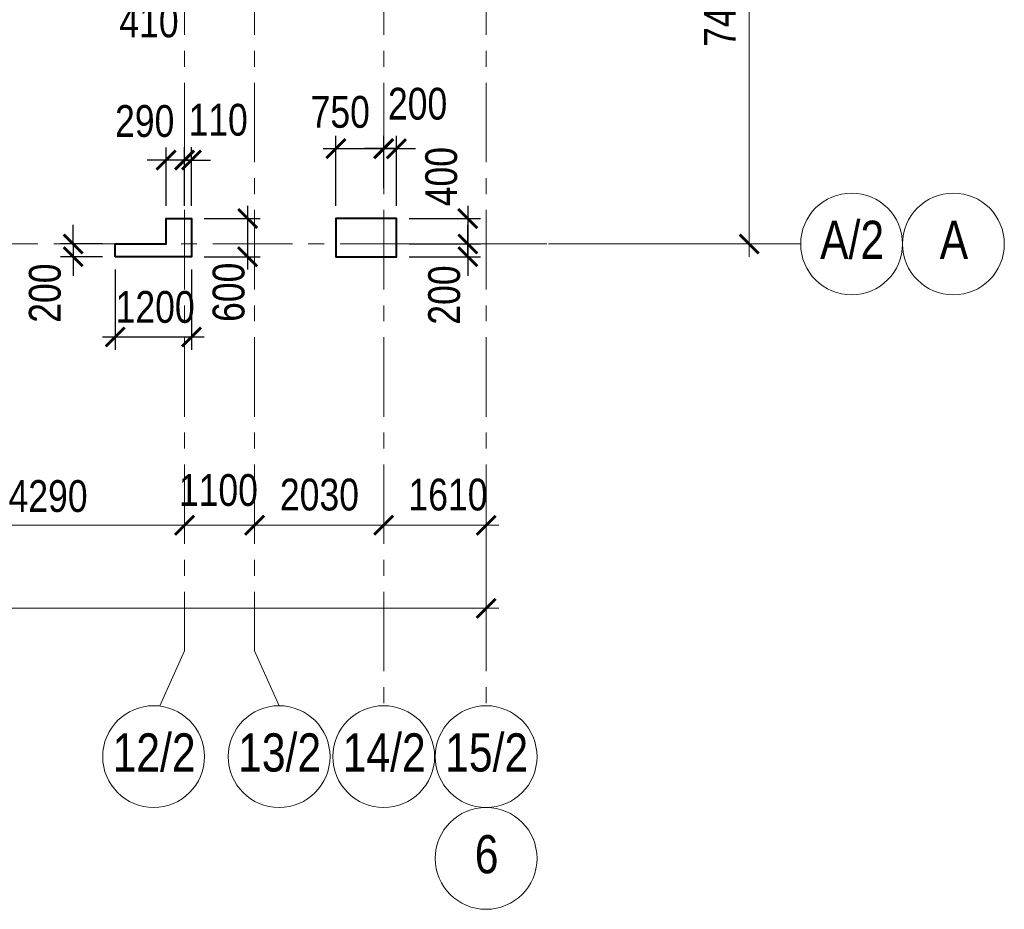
# Model space of a CAD drawing. Extents: x -8631841 to -8525813, y 4017860 to 4564755.
# Tile 53 of 112: x -8564453 to -8548978, y 4283233 to 4297216. Entities that reach past the tile are written whole.
import ezdxf
from ezdxf.enums import TextEntityAlignment as Align

# ---------------------------------------------------------------- set-up
doc = ezdxf.new("R2010")
doc.units = 0
doc.header["$LTSCALE"] = 1000
doc.header["$MEASUREMENT"] = 0
doc.linetypes.add('CENTER', pattern=[2, 1.25, -0.25, 0.25, -0.25])
doc.linetypes.add('Штрихпунктирная', pattern=[6.702778, 3.527778, -1.763889, 0, -1.411111])
for name, color, linetype, lineweight in [('-2._План подземной парковки -2 этаж_1_АР-Чертеж-Оси_Осевые размеры.АР_Ном._пера__120', 7, 'Continuous', 0), ('СК-040-С(тены)', 12, 'Continuous', 40), ('СК-043-С-ПИЛОНЫ', 5, 'Continuous', 40), ('СК-100-О(си)', 7, 'CENTER', 15), ('СК-100-О(си)_имя', 7, 'CENTER', 15), ('СК-110-О-РАЗМЕРЫ', 7, 'Continuous', 15), ('СК-300-Р(азмеры)', 7, 'Continuous', 20), ('СК-343-Р-КОЛОННЫ', 7, 'Continuous', 13)]:
    doc.layers.add(name, color=color, linetype=linetype, lineweight=lineweight)
doc.styles.add('RUSS', font='arial.ttf', dxfattribs={"width": 0.8})
doc.dimstyles.new('100-200', dxfattribs={"dimscale": 0, "dimtxt": 500, "dimasz": 300, "dimexe": 200, "dimexo": 200, "dimgap": 200, "dimtad": 1, "dimdec": 0, "dimzin": 0, "dimdsep": 46, "dimtxsty": 'RUSS', "dimblk": 'ARCHTICK', "dimcen": 0.096, "dimdle": 200, "dimclrd": 7, "dimclre": 7, "dimclrt": 256, "dimadec": 0, "dimazin": 0, "dimtfac": 1, "dimtdec": 0, "dimtmove": 2, "dimatfit": 3, "dimldrblk": 'OBLIQUE', "dimfxl": 1, "dimtolj": 1, "dimtzin": 0, "dimarcsym": 0})

# ---------------------------------------------------------------- blocks, each defined once
blk = doc.blocks.new('_ArchTick')
at = {"color": 0, "linetype": 'ByBlock', "const_width": 0.15}
blk.add_lwpolyline([(-0.5, -0.5), (0.5, 0.5)], dxfattribs=at)
blk = doc.blocks.new('*D145')
at = {"layer": 'Defpoints', "color": 0, "transparency": 16777216}
for p in [(-7420, -3370), (-3130, -3370), (-3130, -4421)]:
    blk.add_point(p, dxfattribs=at)
at = {"layer": 'СК-110-О-РАЗМЕРЫ', "color": 7, "lineweight": -2, "transparency": 16777216}
for p, q in [((-7420, -3570), (-7420, -4621)), ((-3130, -3570), (-3130, -4621)), ((-7620, -4421), (-2930, -4421))]:
    blk.add_line(p, q, dxfattribs=at)
at = {"layer": 'СК-110-О-РАЗМЕРЫ', "color": 7, "lineweight": -2, "transparency": 16777216, "xscale": 300, "yscale": 300, "zscale": 300, "rotation": 180}
blk.add_blockref('_ArchTick', (-7420, -4421), dxfattribs=at)
at = {"layer": 'СК-110-О-РАЗМЕРЫ', "color": 7, "lineweight": -2, "transparency": 16777216, "xscale": 300, "yscale": 300, "zscale": 300}
blk.add_blockref('_ArchTick', (-3130, -4421), dxfattribs=at)
at = {"layer": 'СК-110-О-РАЗМЕРЫ', "transparency": 16777216, "insert": (-5275, -3965), "char_height": 500, "attachment_point": 5, "style": 'RUSS'}
blk.add_mtext('\\A1;4290', dxfattribs=at)
blk = doc.blocks.new('_Oblique')
at = {"color": 0, "linetype": 'ByBlock', "lineweight": -2}
blk.add_line((-0.5, -0.5), (0.5, 0.5), dxfattribs=at)
blk = doc.blocks.new('*D146')
at = {"layer": 'Defpoints', "color": 0, "transparency": 16777216}
for p in [(-3130, -4421), (-2030, -4421), (-2030, -4421)]:
    blk.add_point(p, dxfattribs=at)
at = {"layer": 'СК-300-Р(азмеры)', "color": 7, "lineweight": -2, "transparency": 16777216}
blk.add_line((-3330, -4421), (-1830, -4421), dxfattribs=at)
at = {"layer": 'СК-300-Р(азмеры)', "color": 7, "lineweight": -2, "transparency": 16777216, "xscale": 300, "yscale": 300, "zscale": 300, "rotation": 180}
blk.add_blockref('_ArchTick', (-3130, -4421), dxfattribs=at)
at = {"layer": 'СК-300-Р(азмеры)', "color": 7, "lineweight": -2, "transparency": 16777216, "xscale": 300, "yscale": 300, "zscale": 300}
blk.add_blockref('_ArchTick', (-2030, -4421), dxfattribs=at)
at = {"layer": 'СК-300-Р(азмеры)', "transparency": 16777216, "insert": (-2598, -3871), "char_height": 500, "attachment_point": 5, "style": 'RUSS'}
blk.add_mtext('\\A1;1100', dxfattribs=at)
blk = doc.blocks.new('*D147')
at = {"layer": 'Defpoints', "color": 0, "transparency": 16777216}
for p in [(-2030, -4421), (-2030, -4421), (0, -4421)]:
    blk.add_point(p, dxfattribs=at)
at = {"layer": 'СК-300-Р(азмеры)', "color": 7, "lineweight": -2, "transparency": 16777216}
blk.add_line((200, -4421), (-2230, -4421), dxfattribs=at)
at = {"layer": 'СК-300-Р(азмеры)', "color": 7, "lineweight": -2, "transparency": 16777216, "xscale": 300, "yscale": 300, "zscale": 300, "rotation": 180}
blk.add_blockref('_ArchTick', (-2030, -4421), dxfattribs=at)
at = {"layer": 'СК-300-Р(азмеры)', "color": 7, "lineweight": -2, "transparency": 16777216, "xscale": 300, "yscale": 300, "zscale": 300}
blk.add_blockref('_ArchTick', (0, -4421), dxfattribs=at)
at = {"layer": 'СК-300-Р(азмеры)', "transparency": 16777216, "insert": (-1010, -3942), "char_height": 500, "attachment_point": 5, "style": 'RUSS'}
blk.add_mtext('\\A1;2030', dxfattribs=at)
blk = doc.blocks.new('*D148')
at = {"layer": 'Defpoints', "color": 0, "transparency": 16777216}
for p in [(0, -4421), (1610, -4421), (1610, -4421)]:
    blk.add_point(p, dxfattribs=at)
at = {"layer": 'СК-300-Р(азмеры)', "color": 7, "lineweight": -2, "transparency": 16777216}
blk.add_line((-200, -4421), (1810, -4421), dxfattribs=at)
at = {"layer": 'СК-300-Р(азмеры)', "color": 7, "lineweight": -2, "transparency": 16777216, "xscale": 300, "yscale": 300, "zscale": 300, "rotation": 180}
blk.add_blockref('_ArchTick', (0, -4421), dxfattribs=at)
at = {"layer": 'СК-300-Р(азмеры)', "color": 7, "lineweight": -2, "transparency": 16777216, "xscale": 300, "yscale": 300, "zscale": 300}
blk.add_blockref('_ArchTick', (1610, -4421), dxfattribs=at)
at = {"layer": 'СК-300-Р(азмеры)', "transparency": 16777216, "insert": (1010, -3942), "char_height": 500, "attachment_point": 5, "style": 'RUSS'}
blk.add_mtext('\\A1;1610', dxfattribs=at)
blk = doc.blocks.new('*D149')
at = {"layer": 'Defpoints', "color": 0, "transparency": 16777216}
for p in [(2391, 7435), (5744, 7435), (2391, 0)]:
    blk.add_point(p, dxfattribs=at)
at = {"layer": 'СК-300-Р(азмеры)', "color": 7, "lineweight": -2, "transparency": 16777216}
for p, q in [((5744, -200), (5744, 7635)), ((2591, 7435), (5944, 7435)), ((2591, 0), (5944, 0))]:
    blk.add_line(p, q, dxfattribs=at)
at = {"layer": 'СК-300-Р(азмеры)', "color": 7, "lineweight": -2, "transparency": 16777216, "xscale": 300, "yscale": 300, "zscale": 300}
for p, rotation in [((5744, 7435), 90), ((5744, 0), 270)]:
    blk.add_blockref('_ArchTick', p, dxfattribs=dict(at, rotation=rotation))
at = {"layer": 'СК-300-Р(азмеры)', "transparency": 16777216, "insert": (5288, 3718), "char_height": 500, "attachment_point": 5, "rotation": 90, "style": 'RUSS'}
blk.add_mtext('\\A1;7435', dxfattribs=at)
blk = doc.blocks.new('*D152')
at = {"layer": 'Defpoints', "color": 0, "transparency": 16777216}
for p in [(-21750, -3521), (1610, -3521), (-21750, -5726)]:
    blk.add_point(p, dxfattribs=at)
at = {"layer": 'СК-110-О-РАЗМЕРЫ', "color": 7, "lineweight": -2, "transparency": 16777216}
for p, q in [((-21750, -3721), (-21750, -5926)), ((1610, -3721), (1610, -5926)), ((1810, -5726), (-21950, -5726))]:
    blk.add_line(p, q, dxfattribs=at)
at = {"layer": 'СК-110-О-РАЗМЕРЫ', "color": 7, "lineweight": -2, "transparency": 16777216, "xscale": 300, "yscale": 300, "zscale": 300, "rotation": 180}
blk.add_blockref('_ArchTick', (-21750, -5726), dxfattribs=at)
at = {"layer": 'СК-110-О-РАЗМЕРЫ', "color": 7, "lineweight": -2, "transparency": 16777216, "xscale": 300, "yscale": 300, "zscale": 300}
blk.add_blockref('_ArchTick', (1610, -5726), dxfattribs=at)
at = {"layer": 'СК-110-О-РАЗМЕРЫ', "transparency": 16777216, "insert": (-10070, -5271), "char_height": 500, "attachment_point": 5, "style": 'RUSS'}
blk.add_mtext('\\A1;23360', dxfattribs=at)
blk = doc.blocks.new('*D470')
at = {"layer": 'Defpoints', "color": 0, "transparency": 16777216}
for p in [(-8562152, 4295009), (-8562152, 4294088), (-8561862, 4294088)]:
    blk.add_point(p, dxfattribs=at)
at = {"layer": 'СК-110-О-РАЗМЕРЫ', "color": 7, "lineweight": -2, "transparency": 16777216}
for p, q in [((-8562152, 4294288), (-8562152, 4295209)), ((-8561862, 4294288), (-8561862, 4295209)), ((-8562152, 4295009), (-8562452, 4295009)), ((-8561862, 4295009), (-8562152, 4295009)), ((-8561862, 4295009), (-8561562, 4295009))]:
    blk.add_line(p, q, dxfattribs=at)
at = {"layer": 'СК-110-О-РАЗМЕРЫ', "color": 7, "lineweight": -2, "transparency": 16777216, "xscale": 300, "yscale": 300, "zscale": 300}
blk.add_blockref('_ArchTick', (-8562152, 4295009), dxfattribs=at)
at = {"layer": 'СК-110-О-РАЗМЕРЫ', "color": 7, "lineweight": -2, "transparency": 16777216, "xscale": 300, "yscale": 300, "zscale": 300, "rotation": 180}
blk.add_blockref('_ArchTick', (-8561862, 4295009), dxfattribs=at)
at = {"layer": 'СК-110-О-РАЗМЕРЫ', "transparency": 16777216, "insert": (-8562488, 4295620), "char_height": 500, "attachment_point": 5, "style": 'RUSS'}
blk.add_mtext('\\A1;290', dxfattribs=at)
blk = doc.blocks.new('*D471')
at = {"layer": 'Defpoints', "color": 0, "transparency": 16777216}
for p in [(-8562952, 4293691), (-8563612, 4293491), (-8562952, 4293491)]:
    blk.add_point(p, dxfattribs=at)
at = {"layer": 'СК-110-О-РАЗМЕРЫ', "color": 7, "lineweight": -2, "transparency": 16777216}
for p, q in [((-8563612, 4293691), (-8563612, 4293991)), ((-8563152, 4293691), (-8563812, 4293691)), ((-8563612, 4293691), (-8563612, 4293491)), ((-8563152, 4293491), (-8563812, 4293491)), ((-8563612, 4293491), (-8563612, 4293191))]:
    blk.add_line(p, q, dxfattribs=at)
at = {"layer": 'СК-110-О-РАЗМЕРЫ', "color": 7, "lineweight": -2, "transparency": 16777216, "xscale": 300, "yscale": 300, "zscale": 300}
for p, rotation in [((-8563612, 4293691), 270), ((-8563612, 4293491), 90)]:
    blk.add_blockref('_ArchTick', p, dxfattribs=dict(at, rotation=rotation))
at = {"layer": 'СК-110-О-РАЗМЕРЫ', "transparency": 16777216, "insert": (-8564055, 4292918), "char_height": 500, "attachment_point": 5, "rotation": 90, "style": 'RUSS'}
blk.add_mtext('\\A1;200', dxfattribs=at)
blk = doc.blocks.new('*D544')
at = {"layer": 'Defpoints', "color": 0, "transparency": 16777216}
for p in [(-8558532, 4294091), (-8558532, 4293691), (-8557410, 4293691)]:
    blk.add_point(p, dxfattribs=at)
at = {"layer": 'СК-343-Р-КОЛОННЫ', "color": 7, "lineweight": -2, "transparency": 16777216}
for p, q in [((-8557410, 4294291), (-8557410, 4293491)), ((-8558332, 4294091), (-8557210, 4294091)), ((-8558332, 4293691), (-8557210, 4293691))]:
    blk.add_line(p, q, dxfattribs=at)
at = {"layer": 'СК-343-Р-КОЛОННЫ', "color": 7, "lineweight": -2, "transparency": 16777216, "xscale": 300, "yscale": 300, "zscale": 300}
for p, rotation in [((-8557410, 4294091), 90), ((-8557410, 4293691), 270)]:
    blk.add_blockref('_ArchTick', p, dxfattribs=dict(at, rotation=rotation))
at = {"layer": 'СК-343-Р-КОЛОННЫ', "transparency": 16777216, "insert": (-8557825, 4294749), "char_height": 500, "attachment_point": 5, "rotation": 90, "style": 'RUSS'}
blk.add_mtext('\\A1;400', dxfattribs=at)
blk = doc.blocks.new('*D545')
at = {"layer": 'Defpoints', "color": 0, "transparency": 16777216}
for p in [(-8558532, 4293691), (-8557410, 4293691), (-8558532, 4293491)]:
    blk.add_point(p, dxfattribs=at)
at = {"layer": 'СК-343-Р-КОЛОННЫ', "color": 7, "lineweight": -2, "transparency": 16777216}
for p, q in [((-8557410, 4293691), (-8557410, 4293991)), ((-8558332, 4293691), (-8557210, 4293691)), ((-8557410, 4293491), (-8557410, 4293691)), ((-8558332, 4293491), (-8557210, 4293491)), ((-8557410, 4293491), (-8557410, 4293191))]:
    blk.add_line(p, q, dxfattribs=at)
at = {"layer": 'СК-343-Р-КОЛОННЫ', "color": 7, "lineweight": -2, "transparency": 16777216, "xscale": 300, "yscale": 300, "zscale": 300}
for p, rotation in [((-8557410, 4293691), 270), ((-8557410, 4293491), 90)]:
    blk.add_blockref('_ArchTick', p, dxfattribs=dict(at, rotation=rotation))
at = {"layer": 'СК-343-Р-КОЛОННЫ', "transparency": 16777216, "insert": (-8557779, 4292888), "char_height": 500, "attachment_point": 5, "rotation": 90, "style": 'RUSS'}
blk.add_mtext('\\A1;200', dxfattribs=at)
blk = doc.blocks.new('*D546')
at = {"layer": 'Defpoints', "color": 0, "transparency": 16777216}
for p in [(-8558732, 4295189), (-8558732, 4294366), (-8559482, 4294091)]:
    blk.add_point(p, dxfattribs=at)
at = {"layer": 'СК-343-Р-КОЛОННЫ', "color": 7, "lineweight": -2, "transparency": 16777216}
for p, q in [((-8559482, 4294291), (-8559482, 4295389)), ((-8558732, 4294566), (-8558732, 4295389)), ((-8559682, 4295189), (-8558532, 4295189))]:
    blk.add_line(p, q, dxfattribs=at)
at = {"layer": 'СК-343-Р-КОЛОННЫ', "color": 7, "lineweight": -2, "transparency": 16777216, "xscale": 300, "yscale": 300, "zscale": 300, "rotation": 180}
blk.add_blockref('_ArchTick', (-8559482, 4295189), dxfattribs=at)
at = {"layer": 'СК-343-Р-КОЛОННЫ', "color": 7, "lineweight": -2, "transparency": 16777216, "xscale": 300, "yscale": 300, "zscale": 300}
blk.add_blockref('_ArchTick', (-8558732, 4295189), dxfattribs=at)
at = {"layer": 'СК-343-Р-КОЛОННЫ', "transparency": 16777216, "insert": (-8559415, 4295764), "char_height": 500, "attachment_point": 5, "style": 'RUSS'}
blk.add_mtext('\\A1;750', dxfattribs=at)
blk = doc.blocks.new('*D547')
at = {"layer": 'Defpoints', "color": 0, "transparency": 16777216}
for p in [(-8558732, 4295189), (-8558732, 4294784), (-8558532, 4294091)]:
    blk.add_point(p, dxfattribs=at)
at = {"layer": 'СК-343-Р-КОЛОННЫ', "color": 7, "lineweight": -2, "transparency": 16777216}
for p, q in [((-8558732, 4294984), (-8558732, 4295389)), ((-8558532, 4294291), (-8558532, 4295389)), ((-8558732, 4295189), (-8559032, 4295189)), ((-8558532, 4295189), (-8558732, 4295189)), ((-8558532, 4295189), (-8558232, 4295189))]:
    blk.add_line(p, q, dxfattribs=at)
at = {"layer": 'СК-343-Р-КОЛОННЫ', "color": 7, "lineweight": -2, "transparency": 16777216, "xscale": 300, "yscale": 300, "zscale": 300}
blk.add_blockref('_ArchTick', (-8558732, 4295189), dxfattribs=at)
at = {"layer": 'СК-343-Р-КОЛОННЫ', "color": 7, "lineweight": -2, "transparency": 16777216, "xscale": 300, "yscale": 300, "zscale": 300, "rotation": 180}
blk.add_blockref('_ArchTick', (-8558532, 4295189), dxfattribs=at)
at = {"layer": 'СК-343-Р-КОЛОННЫ', "transparency": 16777216, "insert": (-8558199, 4295892), "char_height": 500, "attachment_point": 5, "style": 'RUSS'}
blk.add_mtext('\\A1;200', dxfattribs=at)
blk = doc.blocks.new('*D549')
at = {"layer": 'Defpoints', "color": 0, "transparency": 16777216}
for p in [(-8561862, 4295010), (-8561862, 4294088), (-8561752, 4294088)]:
    blk.add_point(p, dxfattribs=at)
at = {"layer": 'СК-343-Р-КОЛОННЫ', "color": 7, "lineweight": -2, "transparency": 16777216}
for p, q in [((-8561862, 4294288), (-8561862, 4295210)), ((-8561752, 4294288), (-8561752, 4295210)), ((-8561862, 4295010), (-8562162, 4295010)), ((-8561752, 4295010), (-8561862, 4295010)), ((-8561752, 4295010), (-8561452, 4295010))]:
    blk.add_line(p, q, dxfattribs=at)
at = {"layer": 'СК-343-Р-КОЛОННЫ', "color": 7, "lineweight": -2, "transparency": 16777216, "xscale": 300, "yscale": 300, "zscale": 300}
blk.add_blockref('_ArchTick', (-8561862, 4295010), dxfattribs=at)
at = {"layer": 'СК-343-Р-КОЛОННЫ', "color": 7, "lineweight": -2, "transparency": 16777216, "xscale": 300, "yscale": 300, "zscale": 300, "rotation": 180}
blk.add_blockref('_ArchTick', (-8561752, 4295010), dxfattribs=at)
at = {"layer": 'СК-343-Р-КОЛОННЫ', "transparency": 16777216, "insert": (-8561334, 4295640), "char_height": 500, "attachment_point": 5, "style": 'RUSS'}
blk.add_mtext('\\A1;110', dxfattribs=at)
blk = doc.blocks.new('*D442')
at = {"layer": 'Defpoints', "color": 0, "transparency": 16777216}
for p in [(-8562952, 4293491), (-8561752, 4293491), (-8561752, 4292229)]:
    blk.add_point(p, dxfattribs=at)
at = {"layer": 'СК-343-Р-КОЛОННЫ', "color": 7, "lineweight": -2, "transparency": 16777216}
for p, q in [((-8562952, 4293291), (-8562952, 4292029)), ((-8561752, 4293291), (-8561752, 4292029)), ((-8563152, 4292229), (-8561552, 4292229))]:
    blk.add_line(p, q, dxfattribs=at)
at = {"layer": 'СК-343-Р-КОЛОННЫ', "color": 7, "lineweight": -2, "transparency": 16777216, "xscale": 300, "yscale": 300, "zscale": 300, "rotation": 180}
blk.add_blockref('_ArchTick', (-8562952, 4292229), dxfattribs=at)
at = {"layer": 'СК-343-Р-КОЛОННЫ', "color": 7, "lineweight": -2, "transparency": 16777216, "xscale": 300, "yscale": 300, "zscale": 300}
blk.add_blockref('_ArchTick', (-8561752, 4292229), dxfattribs=at)
at = {"layer": 'СК-343-Р-КОЛОННЫ', "transparency": 16777216, "insert": (-8562324, 4292698), "char_height": 500, "attachment_point": 5, "style": 'RUSS'}
blk.add_mtext('\\A1;1200', dxfattribs=at)
blk = doc.blocks.new('*D464')
at = {"layer": 'Defpoints', "color": 0, "transparency": 16777216}
for p in [(-8562272, 4298981), (-8561862, 4298006), (-8561862, 4297691)]:
    blk.add_point(p, dxfattribs=at)
at = {"layer": 'СК-343-Р-КОЛОННЫ', "color": 7, "lineweight": -2, "transparency": 16777216}
for p, q in [((-8562272, 4298781), (-8562272, 4297491)), ((-8561862, 4297806), (-8561862, 4297491)), ((-8562472, 4297691), (-8561662, 4297691))]:
    blk.add_line(p, q, dxfattribs=at)
at = {"layer": 'СК-343-Р-КОЛОННЫ', "color": 7, "lineweight": -2, "transparency": 16777216, "xscale": 300, "yscale": 300, "zscale": 300, "rotation": 180}
blk.add_blockref('_ArchTick', (-8562272, 4297691), dxfattribs=at)
at = {"layer": 'СК-343-Р-КОЛОННЫ', "color": 7, "lineweight": -2, "transparency": 16777216, "xscale": 300, "yscale": 300, "zscale": 300}
blk.add_blockref('_ArchTick', (-8561862, 4297691), dxfattribs=at)
at = {"layer": 'СК-343-Р-КОЛОННЫ', "transparency": 16777216, "insert": (-8562421, 4297185), "char_height": 500, "attachment_point": 5, "style": 'RUSS'}
blk.add_mtext('\\A1;410', dxfattribs=at)
blk = doc.blocks.new('*D466')
at = {"layer": 'Defpoints', "color": 0, "transparency": 16777216}
for p in [(-8561752, 4294091), (-8561752, 4293491), (-8560871, 4293491)]:
    blk.add_point(p, dxfattribs=at)
at = {"layer": 'СК-343-Р-КОЛОННЫ', "color": 7, "lineweight": -2, "transparency": 16777216}
for p, q in [((-8560871, 4294291), (-8560871, 4293291)), ((-8561552, 4294091), (-8560671, 4294091)), ((-8561552, 4293491), (-8560671, 4293491))]:
    blk.add_line(p, q, dxfattribs=at)
at = {"layer": 'СК-343-Р-КОЛОННЫ', "color": 7, "lineweight": -2, "transparency": 16777216, "xscale": 300, "yscale": 300, "zscale": 300}
for p, rotation in [((-8560871, 4294091), 90), ((-8560871, 4293491), 270)]:
    blk.add_blockref('_ArchTick', p, dxfattribs=dict(at, rotation=rotation))
at = {"layer": 'СК-343-Р-КОЛОННЫ', "transparency": 16777216, "insert": (-8561167, 4292931), "char_height": 500, "attachment_point": 5, "rotation": 90, "style": 'RUSS'}
blk.add_mtext('\\A1;600', dxfattribs=at)
blk = doc.blocks.new('12-18')
at = {"layer": 'СК-040-С(тены)'}
blk.add_lwpolyline([(39700, -200), (39700, 0), (40500, 0), (40500, 401), (40900, 401), (40900, -200), (39700, -200)], dxfattribs=at)
at = {"layer": 'СК-043-С-ПИЛОНЫ'}
blk.add_lwpolyline([(43171, -200), (44120, -200), (44120, 400), (43170, 400), (43170, -199, 0.414211)], format="xyb", close=True, dxfattribs=at)
blk = doc.blocks.new('оси')
at = {"layer": '-2._План подземной парковки -2 этаж_1_АР-Чертеж-Оси_Осевые размеры.АР_Ном._пера__120', "color": 7, "linetype": 'Штрихпунктирная', "lineweight": 0}
blk.add_line((4937.3, 0), (5937.3, 0), dxfattribs=at)
at = {"layer": 'СК-100-О(си)'}
for p, q in [((-3130, 18534.9), (-3130, -6395.3)), ((-2030, 18534.9), (-2030, -6395.3)), ((0, 18534.9), (0, -7257.5)), ((1610, 18534.9), (1610, -7257.5)), ((-46685.3, 0), (6554.2, 0))]:
    blk.add_line(p, q, dxfattribs=at)
at = {"layer": 'СК-100-О(си)', "ltscale": 1000}
for p, q in [((-3516.3, -7257.5), (-3130, -6395.3)), ((-1643.7, -7257.5), (-2030, -6395.3))]:
    blk.add_line(p, q, dxfattribs=at)
at = {"layer": 'СК-100-О(си)', "linetype": 'Continuous'}
for centre in [(7354.2, 0), (8954.2, 0), (-3616.3, -8057.5), (-1643.7, -8057.5), (0, -8057.5), (1610, -8057.5), (1610, -9657.5)]:
    blk.add_circle(centre, 800, dxfattribs=at)
at = {"layer": 'СК-100-О(си)_имя', "style": 'RUSS', "width": 0.8}
for s, p in [('А/2', (7362.1, 65.7)), ('А', (8962.1, 65.7)), ('12/2', (-3608.5, -7991.8)), ('13/2', (-1635.9, -7991.8)), ('14/2', (7.8, -7991.8)), ('15/2', (1617.8, -7991.8)), ('6', (1617.8, -9591.8))]:
    blk.add_text(s, height=600, dxfattribs=at).set_placement(p, align=Align.MIDDLE_CENTER)
at = {"layer": 'СК-110-О-РАЗМЕРЫ'}
dim = blk.add_linear_dim(base=(-3130, -4420.6), p1=(-7420, -3369.7), p2=(-3130, -3369.7), dimstyle='100-200', override={"dimscale": 1}, dxfattribs=at)
dim.commit()
dim.dimension.update_dxf_attribs({"geometry": '*D145', "text_midpoint": (-5275, -3965.3)})
dim = blk.add_linear_dim(base=(-21750, -5726.1), p1=(1610, -3520.6), p2=(-21750, -3520.6), angle=180, dimstyle='100-200', override={"dimscale": 1}, dxfattribs=at)
dim.commit()
dim.dimension.update_dxf_attribs({"geometry": '*D152', "text_midpoint": (-10070, -5270.7)})
at = {"layer": 'СК-300-Р(азмеры)'}
dim = blk.add_linear_dim(base=(5743.5, 7435), p1=(2391.1, 0), p2=(2391.1, 7435), angle=90, dimstyle='100-200', override={"dimscale": 1}, dxfattribs=at)
dim.commit()
dim.dimension.update_dxf_attribs({"geometry": '*D149', "text_midpoint": (5288.1, 3717.5)})
for base, p1, p2, picture, middle in [((-2030, -4420.6), (-3130, -4420.6), (-2030, -4420.6), '*D146', (-2598.4, -3871.4)), ((1610, -4420.6), (0, -4420.6), (1610, -4420.6), '*D148', (1010.3, -3941.9))]:
    dim = blk.add_linear_dim(base=base, p1=p1, p2=p2, dimstyle='100-200', override={"dimscale": 1}, dxfattribs=at)
    dim.commit()
    dim.dimension.update_dxf_attribs({"geometry": picture, "text_midpoint": middle, "dimtype": 160})
dim = blk.add_linear_dim(base=(-2030, -4420.6), p1=(0, -4420.6), p2=(-2030, -4420.6), angle=180, dimstyle='100-200', override={"dimscale": 1}, dxfattribs=at)
dim.commit()
dim.dimension.update_dxf_attribs({"geometry": '*D147', "text_midpoint": (-1010.3, -3941.9), "dimtype": 160})
blk = doc.blocks.new('A$C858fb3ef')
at = {"layer": 'СК-300-Р(азмеры)'}
blk.add_blockref('оси', (0, 0), dxfattribs=at)
blk = doc.blocks.new('A$C573b34c5')
blk.add_blockref('A$C858fb3ef', (0, 0))

msp = doc.modelspace()

# ---------------------------------------------------------------- block references
at = {"layer": 'СК-043-С-ПИЛОНЫ'}
msp.add_blockref('12-18', (-8602652.1, 4293690.8), dxfattribs=at)
at = {"layer": 'СК-300-Р(азмеры)'}
msp.add_blockref('A$C573b34c5', (-8558731.8, 4293690.8), dxfattribs=at)

# ---------------------------------------------------------------- dimensions: what is measured, and where the dimension line sits
at = {"layer": 'СК-110-О-РАЗМЕРЫ'}
dim = msp.add_linear_dim(base=(-8562151.8, 4295009.5), p1=(-8561861.8, 4294088.4), p2=(-8562151.8, 4294088.2), dimstyle='100-200', override={"dimscale": 1}, dxfattribs=at)
dim.commit()
dim.dimension.update_dxf_attribs({"geometry": '*D470', "text_midpoint": (-8562488, 4295619.8), "dimtype": 160})
dim = msp.add_linear_dim(base=(-8563612.1, 4293491.1), p1=(-8562951.9, 4293691.1), p2=(-8562951.9, 4293491.1), angle=90, dimstyle='100-200', override={"dimscale": 1}, dxfattribs=at)
dim.commit()
dim.dimension.update_dxf_attribs({"geometry": '*D471', "text_midpoint": (-8564054.8, 4292917.7), "dimtype": 160})
at = {"layer": 'СК-343-Р-КОЛОННЫ'}
for base, p1, p2, picture, middle in [((-8561861.8, 4297691.1), (-8562271.9, 4298981.1), (-8561861.8, 4298006.4), '*D464', (-8562421.3, 4297184.8)), ((-8558731.8, 4295189.1), (-8558531.9, 4294091.2), (-8558731.8, 4294783.5), '*D547', (-8558198.6, 4295891.9)), ((-8561861.8, 4295009.8), (-8561751.9, 4294088.4), (-8561861.8, 4294088.4), '*D549', (-8561334.2, 4295640.2)), ((-8558731.8, 4295189.1), (-8559481.9, 4294091), (-8558731.8, 4294365.9), '*D546', (-8559415.3, 4295764.3)), ((-8561751.9, 4292229.1), (-8562951.9, 4293491.1), (-8561751.9, 4293491.1), '*D442', (-8562324, 4292697.8))]:
    dim = msp.add_linear_dim(base=base, p1=p1, p2=p2, dimstyle='100-200', override={"dimscale": 1}, dxfattribs=at)
    dim.commit()
    dim.dimension.update_dxf_attribs({"geometry": picture, "text_midpoint": middle, "dimtype": 160})
for base, p1, p2, picture, middle in [((-8557410.4, 4293690.8), (-8558531.9, 4294091.2), (-8558531.9, 4293690.8), '*D544', (-8557825.4, 4294748.5)), ((-8560871.4, 4293491.1), (-8561751.9, 4294091.4), (-8561751.9, 4293491.1), '*D466', (-8561166.7, 4292931.2)), ((-8557410.4, 4293690.8), (-8558531.9, 4293491.2), (-8558531.9, 4293690.8), '*D545', (-8557779.3, 4292888.4))]:
    dim = msp.add_linear_dim(base=base, p1=p1, p2=p2, angle=90, dimstyle='100-200', override={"dimscale": 1}, dxfattribs=at)
    dim.commit()
    dim.dimension.update_dxf_attribs({"geometry": picture, "text_midpoint": middle, "dimtype": 160})

doc.saveas('drawing.dxf')
